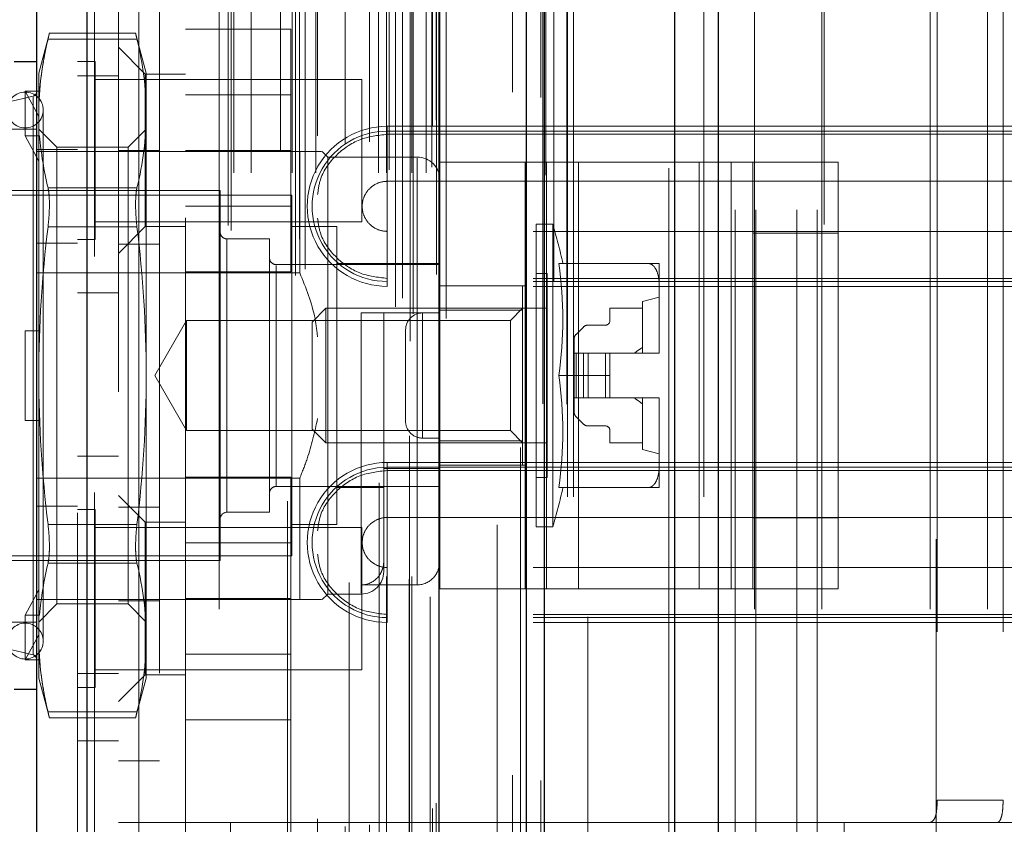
# Model space of a CAD drawing. Header units: inches. Extents: x 0.2 to 10.8, y 0.2 to 8.2.
# Tile 106 of 127: x 5.86 to 6.004, y 4.151 to 4.269. Entities that reach past the tile are written whole.
import ezdxf

# ---------------------------------------------------------------- set-up
doc = ezdxf.new("R2010")
doc.units = ezdxf.units.IN
doc.header["$MEASUREMENT"] = 0
doc.linetypes.add('HIDDEN', pattern=[0.07500000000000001, 0.05, -0.025])
doc.layers.add('DIMENSIONS', color=140, linetype='Continuous')
doc.styles.add('SLDTEXTSTYLE0', font='TXT', dxfattribs={"width": 0.7})
doc.dimstyles.new('SLDDIMSTYLE0', dxfattribs={"dimtxt": 0.0849609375, "dimasz": 0.13, "dimexe": 0, "dimexo": 0.0625, "dimgap": 0.021240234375, "dimtad": 0, "dimtih": 1, "dimtoh": 1, "dimlfac": 12, "dimrnd": 1e-09, "dimzin": 12, "dimdsep": 46, "dimtxsty": 'SLDTEXTSTYLE0', "dimsah": 1, "dimcen": 0.09, "dimadec": 0, "dimazin": 3, "dimtfac": 1, "dimtofl": 0, "dimtmove": 0, "dimatfit": 3, "dimfxl": 0, "dimfrac": 2, "dimtolj": 1, "dimtzin": 12, "dimarcsym": 0})

# ---------------------------------------------------------------- blocks, each defined once
blk = doc.blocks.new('_D_17')
at = {"layer": 'DIMENSIONS'}
for p, q in [((5.914758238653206, 5.237136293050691), (5.462429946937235, 5.237136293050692)), ((5.587429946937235, 5.237136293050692), (5.58742994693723, 4.13229373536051)), ((5.425855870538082, 3.97824279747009), (5.39732577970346, 3.97824279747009)), ((5.39732577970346, 3.97824279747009), (5.39732577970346, 3.843211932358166)), ((5.749004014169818, 3.97824279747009), (5.777534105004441, 3.97824279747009)), ((5.777534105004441, 3.97824279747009), (5.777534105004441, 3.843211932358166)), ((5.39732577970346, 3.843211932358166), (5.425855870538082, 3.843211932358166)), ((5.777534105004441, 3.843211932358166), (5.749004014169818, 3.843211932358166)), ((5.587429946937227, 3.196802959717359), (5.587429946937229, 3.824191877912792)), ((5.914758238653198, 3.196802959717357), (5.462429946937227, 3.196802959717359))]:
    blk.add_line(p, q, dxfattribs=at)
for points in [[(5.587429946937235, 5.237136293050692), (5.567429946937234, 5.107136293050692), (5.607429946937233, 5.107136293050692)], [(5.587429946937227, 3.196802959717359), (5.607429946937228, 3.326802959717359), (5.567429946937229, 3.326802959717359)]]:
    blk.add_solid(points, dxfattribs=at)
at = {"layer": 'DIMENSIONS', "char_height": 0.08333333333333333, "attachment_point": 1, "style": 'SLDTEXTSTYLE0'}
for s, insert in [('24.48', (5.425855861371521, 4.104685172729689)), ('621.9', (5.425855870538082, 3.950634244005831))]:
    blk.add_mtext(s, dxfattribs=dict(at, insert=insert))
blk = doc.blocks.new('_D_18')
at = {"layer": 'DIMENSIONS'}
for p, q in [((5.884174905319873, 5.35238629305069), (5.126569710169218, 5.352386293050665)), ((5.251569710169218, 5.352386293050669), (5.25156971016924, 4.666890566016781)), ((5.089995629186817, 4.536759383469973), (5.061465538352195, 4.536759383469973)), ((5.061465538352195, 4.536759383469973), (5.061465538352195, 4.401728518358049)), ((5.413143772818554, 4.536759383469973), (5.441673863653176, 4.536759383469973)), ((5.441673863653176, 4.536759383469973), (5.441673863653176, 4.401728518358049)), ((5.061465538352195, 4.401728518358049), (5.089995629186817, 4.401728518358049)), ((5.441673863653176, 4.401728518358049), (5.413143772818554, 4.401728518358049)), ((5.25156971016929, 3.081469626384), (5.251569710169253, 4.247677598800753)), ((5.884174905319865, 3.081469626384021), (5.12656971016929, 3.081469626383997))]:
    blk.add_line(p, q, dxfattribs=at)
for points in [[(5.251569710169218, 5.352386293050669), (5.231569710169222, 5.222386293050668), (5.271569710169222, 5.22238629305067)], [(5.25156971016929, 3.081469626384), (5.271569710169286, 3.211469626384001), (5.231569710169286, 3.211469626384)]]:
    blk.add_solid(points, dxfattribs=at)
at = {"layer": 'DIMENSIONS', "char_height": 0.08333333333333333, "attachment_point": 1, "style": 'SLDTEXTSTYLE0'}
for s, insert in [('27.25', (5.089995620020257, 4.663201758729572)), ('692.2', (5.089995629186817, 4.509150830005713)), ('OPENING', (4.989532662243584, 4.355099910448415))]:
    blk.add_mtext(s, dxfattribs=dict(at, insert=insert))

msp = doc.modelspace()

# ---------------------------------------------------------------- linework, layer by layer
at = {"color": 7, "linetype": 'Continuous', "lineweight": 25}
for p, q in [((5.955886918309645, 2.999052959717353), (5.955886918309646, 5.443702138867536)), ((5.962250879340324, 5.444882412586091), (5.962250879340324, 2.999052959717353)), ((5.934174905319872, 2.999052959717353), (5.934174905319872, 5.43446962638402)), ((5.936810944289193, 2.999052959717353), (5.936810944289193, 5.434728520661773)), ((5.921371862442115, 3.02515738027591), (5.921371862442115, 5.408765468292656)), ((5.869850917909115, 3.034241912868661), (5.869850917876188, 5.399680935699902)), ((5.862413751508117, 5.396735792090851), (5.862413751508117, 3.037187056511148)), ((5.862413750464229, 4.262743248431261), (5.859132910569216, 4.262743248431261)), ((5.859132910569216, 4.170879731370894), (5.862413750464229, 4.170879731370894))]:
    msp.add_line(p, q, dxfattribs=at)
at = {"color": 7, "linetype": 'HIDDEN', "lineweight": 18}
for p, q in [((5.955886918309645, 2.999052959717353), (5.955886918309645, 5.443702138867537)), ((5.960129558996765, 2.999052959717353), (5.960129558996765, 5.443702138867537)), ((5.960129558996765, 2.999052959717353), (5.960129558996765, 5.443702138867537)), ((5.962250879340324, 5.444882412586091), (5.962250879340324, 2.999052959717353)), ((5.962250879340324, 2.999052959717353), (5.962250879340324, 5.444882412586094)), ((5.962250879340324, 2.999052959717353), (5.962250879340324, 5.444882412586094)), ((5.936810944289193, 2.999052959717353), (5.936810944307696, 5.434728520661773)), ((5.940174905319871, 2.999052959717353), (5.940174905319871, 5.43446962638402)), ((5.941053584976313, 2.999052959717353), (5.941053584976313, 5.434728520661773)), ((5.941053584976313, 2.999052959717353), (5.941053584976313, 5.434728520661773)), ((5.936556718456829, 3.012687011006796), (5.936556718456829, 5.42123583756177)), ((5.917146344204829, 3.021823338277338), (5.917146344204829, 5.412099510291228)), ((5.917146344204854, 3.021823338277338), (5.917146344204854, 5.412099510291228)), ((5.917062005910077, 5.408005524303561), (5.917062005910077, 3.025917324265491)), ((5.917571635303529, 3.025827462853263), (5.917571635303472, 5.40809538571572)), ((5.922413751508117, 3.02515738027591), (5.922413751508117, 5.408765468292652)), ((5.915008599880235, 3.026891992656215), (5.915008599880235, 5.40703085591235)), ((5.933301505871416, 5.406280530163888), (5.933301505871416, 3.027654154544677)), ((5.916000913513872, 3.028146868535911), (5.916000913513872, 5.405776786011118)), ((5.900334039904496, 3.031455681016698), (5.900334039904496, 5.402467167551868)), ((5.920995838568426, 3.03160536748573), (5.920995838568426, 5.402317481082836)), ((5.920995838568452, 3.03160536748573), (5.920995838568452, 5.402317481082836)), ((5.921447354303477, 3.030641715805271), (5.921447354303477, 5.403281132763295)), ((5.921474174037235, 3.030851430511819), (5.921474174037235, 5.403071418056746)), ((5.901765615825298, 3.032379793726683), (5.901765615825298, 5.4015389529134)), ((5.912610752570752, 5.401122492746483), (5.912610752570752, 3.032804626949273)), ((5.869850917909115, 5.399680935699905), (5.869850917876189, 3.034241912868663)), ((5.870892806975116, 3.034241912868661), (5.87089280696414, 5.399680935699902)), ((5.870892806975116, 5.399680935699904), (5.87089280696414, 3.034241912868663)), ((5.914977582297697, 3.034439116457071), (5.914977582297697, 5.399483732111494)), ((5.899153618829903, 5.398433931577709), (5.899153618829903, 3.035484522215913)), ((5.868413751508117, 5.396735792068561), (5.868413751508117, 3.037187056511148)), ((5.900918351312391, 3.036758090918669), (5.900918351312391, 5.397164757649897)), ((5.890468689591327, 3.038791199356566), (5.890468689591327, 5.395131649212)), ((5.890901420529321, 3.038060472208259), (5.890901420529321, 5.395862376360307)), ((5.929864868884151, 5.394979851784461), (5.929864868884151, 3.038918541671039)), ((5.89130202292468, 3.046508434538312), (5.89130202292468, 5.387414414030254)), ((5.891302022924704, 3.046508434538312), (5.891302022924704, 5.387414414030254)), ((5.893834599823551, 3.046508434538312), (5.893834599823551, 5.387414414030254)), ((5.899657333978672, 5.386750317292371), (5.899657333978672, 3.047172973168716)), ((5.899869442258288, 3.046508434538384), (5.899869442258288, 5.387414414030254)), ((5.903314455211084, 3.046508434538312), (5.903314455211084, 5.387414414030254)), ((5.908186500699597, 5.386513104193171), (5.908186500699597, 3.04740822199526)), ((5.912485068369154, 3.046508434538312), (5.912485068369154, 5.387414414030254)), ((5.91365822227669, 5.387414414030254), (5.91365822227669, 3.046508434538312)), ((5.913658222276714, 3.046508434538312), (5.913658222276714, 5.387414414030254)), ((5.914074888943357, 3.046925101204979), (5.914074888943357, 5.386997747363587)), ((5.916991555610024, 5.386997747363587), (5.916991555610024, 3.046925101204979)), ((5.91740822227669, 3.046508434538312), (5.91740822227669, 5.387414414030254)), ((5.917408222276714, 5.387414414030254), (5.917408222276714, 3.046508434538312)), ((5.919481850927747, 3.046508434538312), (5.919481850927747, 5.387414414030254)), ((5.919481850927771, 3.046508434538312), (5.919481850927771, 5.387414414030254)), ((5.920324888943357, 3.047341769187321), (5.920324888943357, 5.386581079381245)), ((5.920324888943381, 3.047341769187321), (5.920324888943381, 5.386581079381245)), ((5.89814284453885, 3.049874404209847), (5.89814284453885, 5.384048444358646)), ((5.907639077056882, 3.050803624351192), (5.907639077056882, 5.383119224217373)), ((5.907639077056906, 3.050803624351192), (5.907639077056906, 5.383119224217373)), ((5.920080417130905, 5.38441975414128), (5.920080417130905, 3.049503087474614)), ((5.903583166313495, 3.051912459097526), (5.903583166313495, 5.382017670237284)), ((5.911194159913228, 3.05104968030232), (5.911194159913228, 5.382861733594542)), ((5.920395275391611, 3.053421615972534), (5.920395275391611, 5.380501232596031)), ((5.920395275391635, 3.053421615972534), (5.920395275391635, 5.380501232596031)), ((5.920942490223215, 3.054194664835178), (5.920942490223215, 5.379728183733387)), ((5.920942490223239, 3.054194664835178), (5.920942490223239, 5.379728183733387)), ((5.936268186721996, 3.057506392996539), (5.936268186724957, 5.376381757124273)), ((5.932134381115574, 3.058285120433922), (5.932134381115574, 5.375637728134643)), ((5.943174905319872, 3.081469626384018), (5.943174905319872, 5.352386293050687)), ((5.943174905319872, 3.081469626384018), (5.943174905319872, 5.352386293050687)), ((5.943174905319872, 3.08146962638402), (5.943174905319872, 5.352386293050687)), ((5.943174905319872, 3.08146962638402), (5.943174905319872, 5.352386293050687)), ((5.874413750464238, 5.314419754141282), (5.874413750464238, 3.119503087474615)), ((5.877413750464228, 3.119503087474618), (5.877413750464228, 5.314419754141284)), ((5.877413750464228, 3.119503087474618), (5.877413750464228, 5.314419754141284)), ((5.877413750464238, 5.31441975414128), (5.877413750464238, 3.119503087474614)), ((5.877413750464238, 5.31441975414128), (5.877413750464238, 3.119503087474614)), ((5.964758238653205, 3.941052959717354), (5.964758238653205, 4.492886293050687)), ((5.964758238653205, 3.941052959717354), (5.964758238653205, 4.492886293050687)), ((5.967758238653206, 3.941052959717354), (5.967758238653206, 4.492886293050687)), ((5.973758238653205, 3.941052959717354), (5.973758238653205, 4.492886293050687)), ((5.976758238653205, 3.941052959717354), (5.976758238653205, 4.492886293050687)), ((5.976758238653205, 3.941052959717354), (5.976758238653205, 4.492886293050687)), ((5.977760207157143, 4.338907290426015), (5.977760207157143, 4.092844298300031)), ((5.994164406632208, 4.092844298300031), (5.994164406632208, 4.338907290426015)), ((5.884256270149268, 4.139878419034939), (5.884256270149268, 4.294077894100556)), ((5.955008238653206, 4.147177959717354), (5.955008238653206, 4.286761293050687)), ((5.889177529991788, 4.28259495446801), (5.889177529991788, 4.151361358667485)), ((5.889177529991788, 4.28259495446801), (5.889177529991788, 4.151361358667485)), ((5.967589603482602, 4.28259495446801), (5.967589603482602, 4.151361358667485)), ((5.977432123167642, 4.28259495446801), (5.977432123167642, 4.151361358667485)), ((5.993273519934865, 4.28259495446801), (5.993273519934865, 4.151361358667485)), ((6.001709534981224, 4.28259495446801), (6.001709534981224, 4.151361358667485)), ((5.994326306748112, 4.279314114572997), (5.994326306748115, 4.154642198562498)), ((6.003977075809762, 4.279314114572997), (6.003977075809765, 4.154642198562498)), ((5.880413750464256, 4.27322815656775), (5.880413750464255, 4.160394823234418)), ((5.884256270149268, 4.267503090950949), (5.899672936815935, 4.267503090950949)), ((5.899672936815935, 4.24975309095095), (5.899672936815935, 4.267503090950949)), ((5.864305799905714, 4.266939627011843), (5.86274183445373, 4.261102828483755)), ((5.864099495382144, 4.266060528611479), (5.87713220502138, 4.266060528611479)), ((5.864099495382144, 4.266060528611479), (5.87713220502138, 4.266060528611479)), ((5.876946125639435, 4.266939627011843), (5.864285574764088, 4.266939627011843)), ((5.878489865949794, 4.261102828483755), (5.876925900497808, 4.266939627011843)), ((5.878350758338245, 4.26094141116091), (5.874413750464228, 4.264878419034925)), ((5.871017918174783, 4.262773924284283), (5.868413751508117, 4.262773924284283)), ((5.871017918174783, 4.236732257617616), (5.871017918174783, 4.262773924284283)), ((5.86274183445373, 4.258026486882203), (5.86274183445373, 4.261102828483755)), ((5.87441375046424, 4.260711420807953), (5.86841375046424, 4.260711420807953)), ((5.910080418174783, 4.260169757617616), (5.871017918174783, 4.260169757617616)), ((5.878350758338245, 4.260941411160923), (5.878350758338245, 4.238631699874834)), ((5.884256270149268, 4.260941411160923), (5.878350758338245, 4.260941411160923)), ((5.878489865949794, 4.255168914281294), (5.878489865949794, 4.261102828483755)), ((5.910080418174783, 4.239336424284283), (5.910080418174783, 4.260169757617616)), ((5.860773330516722, 4.25188807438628), (5.860773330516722, 4.258449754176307)), ((5.860773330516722, 4.258449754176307), (5.862871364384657, 4.258449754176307)), ((5.86274183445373, 4.254756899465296), (5.860773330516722, 4.258449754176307)), ((5.862871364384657, 4.258449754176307), (5.86274183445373, 4.258026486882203)), ((5.861905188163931, 4.257704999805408), (5.858148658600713, 4.256837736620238)), ((5.861905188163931, 4.175917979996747), (5.861905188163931, 4.257557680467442)), ((5.86274183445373, 4.258026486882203), (5.86274183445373, 4.254756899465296)), ((5.899672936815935, 4.257915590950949), (5.884256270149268, 4.257915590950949)), ((5.863398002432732, 4.177933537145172), (5.863398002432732, 4.255689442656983)), ((5.86274183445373, 4.254756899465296), (5.86274183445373, 4.251464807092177)), ((5.878489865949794, 4.216811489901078), (5.878489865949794, 4.255168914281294)), ((5.862413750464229, 4.252900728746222), (5.858148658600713, 4.252900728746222)), ((5.865405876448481, 4.250236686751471), (5.86274183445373, 4.252900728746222)), ((5.878489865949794, 4.252900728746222), (5.875825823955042, 4.250236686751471)), ((5.913783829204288, 4.253298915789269), (6.035174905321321, 4.253298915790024)), ((5.913783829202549, 4.253298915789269), (5.913783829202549, 4.252128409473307)), ((5.913783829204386, 4.252588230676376), (6.035174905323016, 4.252588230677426)), ((5.913783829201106, 4.252588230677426), (5.913783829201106, 4.245246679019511)), ((5.860773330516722, 4.25188807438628), (5.862871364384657, 4.25188807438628)), ((5.86274183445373, 4.24819521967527), (5.860773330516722, 4.25188807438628)), ((5.862871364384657, 4.25188807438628), (5.86274183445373, 4.251464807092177)), ((5.86274183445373, 4.216811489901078), (5.86274183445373, 4.251464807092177)), ((5.913783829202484, 4.252128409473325), (6.035174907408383, 4.252128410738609)), ((5.868413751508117, 4.24991975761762), (5.862413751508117, 4.24991975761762)), ((5.865405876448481, 4.245758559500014), (5.865405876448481, 4.250236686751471)), ((5.875825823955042, 4.250236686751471), (5.865405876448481, 4.250236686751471)), ((5.880413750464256, 4.249769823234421), (5.874413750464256, 4.249769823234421)), ((5.875825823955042, 4.245758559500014), (5.875825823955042, 4.250236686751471)), ((5.884256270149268, 4.24975309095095), (5.899672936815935, 4.24975309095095)), ((5.899672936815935, 4.23200309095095), (5.899672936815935, 4.24975309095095)), ((5.900963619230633, 4.249619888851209), (5.862413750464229, 4.249619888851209)), ((5.900963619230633, 4.231846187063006), (5.900963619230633, 4.249619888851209)), ((5.905064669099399, 4.248799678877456), (5.904244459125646, 4.249619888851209)), ((5.905064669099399, 4.184823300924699), (5.905064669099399, 4.248799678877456)), ((5.918188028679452, 4.248799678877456), (5.905064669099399, 4.248799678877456)), ((5.918188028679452, 4.186170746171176), (5.918188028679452, 4.248649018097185)), ((5.921468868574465, 4.185563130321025), (5.921468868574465, 4.248063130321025)), ((5.921468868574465, 4.248063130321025), (5.937095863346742, 4.248063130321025)), ((5.933968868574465, 4.185563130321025), (5.933968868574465, 4.248063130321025)), ((5.937095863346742, 4.185563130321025), (5.937095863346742, 4.248063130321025)), ((5.937095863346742, 4.248063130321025), (5.959488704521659, 4.248063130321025)), ((5.941782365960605, 4.185563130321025), (5.941782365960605, 4.248063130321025)), ((5.959488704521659, 4.185563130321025), (5.959488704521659, 4.248063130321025)), ((5.959488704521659, 4.248063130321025), (5.967302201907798, 4.248063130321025)), ((5.964175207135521, 4.185563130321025), (5.964175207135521, 4.248063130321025)), ((5.967302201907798, 4.248063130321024), (5.9798022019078, 4.248063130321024)), ((5.967302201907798, 4.237646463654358), (5.967302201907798, 4.248063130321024)), ((5.9798022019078, 4.248063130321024), (5.9798022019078, 4.237646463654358)), ((5.865405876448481, 4.183386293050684), (5.865405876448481, 4.245758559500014)), ((5.875825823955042, 4.183386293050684), (5.875825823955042, 4.245758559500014)), ((5.864099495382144, 4.244277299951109), (5.87713220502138, 4.244277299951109)), ((5.864099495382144, 4.24427729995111), (5.87713220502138, 4.244277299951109)), ((5.913783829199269, 4.245246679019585), (6.035174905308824, 4.245246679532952)), ((5.899815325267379, 4.243222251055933), (5.854211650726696, 4.243222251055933)), ((5.889316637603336, 4.243878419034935), (5.854867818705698, 4.243878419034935)), ((5.889316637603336, 4.189744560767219), (5.889316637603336, 4.243878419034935)), ((5.899815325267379, 4.190400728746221), (5.899815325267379, 4.243222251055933)), ((5.884256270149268, 4.241590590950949), (5.899672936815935, 4.241590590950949)), ((5.864099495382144, 4.238594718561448), (5.87713220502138, 4.238594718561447)), ((5.864099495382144, 4.238594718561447), (5.87713220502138, 4.238594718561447)), ((5.871017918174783, 4.239336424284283), (5.910080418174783, 4.239336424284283)), ((5.874413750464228, 4.234694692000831), (5.878350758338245, 4.238631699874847)), ((5.878350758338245, 4.238631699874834), (5.884256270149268, 4.238631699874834)), ((5.906377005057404, 4.238629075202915), (5.899815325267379, 4.238629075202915)), ((5.906377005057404, 4.19499390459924), (5.906377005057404, 4.238629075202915)), ((5.935576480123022, 4.194665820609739), (5.935576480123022, 4.238957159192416)), ((5.938018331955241, 4.238957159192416), (5.935576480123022, 4.238957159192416)), ((5.938018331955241, 4.194665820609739), (5.938018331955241, 4.238957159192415)), ((5.868413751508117, 4.236732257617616), (5.871017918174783, 4.236732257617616)), ((5.890300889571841, 4.196798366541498), (5.890300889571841, 4.236824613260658)), ((5.896534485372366, 4.236824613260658), (5.890300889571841, 4.236824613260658)), ((5.896534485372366, 4.196798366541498), (5.896534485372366, 4.236824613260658)), ((5.91378382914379, 4.230580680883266), (5.913783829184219, 4.237922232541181)), ((6.035174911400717, 4.237922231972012), (5.913783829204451, 4.237922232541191)), ((5.967302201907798, 4.195979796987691), (5.967302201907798, 4.237646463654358)), ((5.967302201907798, 4.237646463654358), (5.9798022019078, 4.237646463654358)), ((5.9798022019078, 4.195979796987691), (5.9798022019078, 4.237646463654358)), ((5.868413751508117, 4.236211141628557), (5.862413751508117, 4.236211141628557)), ((5.880413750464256, 4.236061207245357), (5.874413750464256, 4.236061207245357)), ((5.921468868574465, 4.233051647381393), (5.89751873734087, 4.233051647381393)), ((5.89751873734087, 4.200571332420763), (5.89751873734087, 4.232900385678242)), ((5.921468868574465, 4.233215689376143), (5.906377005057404, 4.233215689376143)), ((5.938907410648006, 4.233215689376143), (5.952044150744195, 4.233215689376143)), ((5.953621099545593, 4.229779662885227), (5.953621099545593, 4.233215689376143)), ((5.900963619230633, 4.231846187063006), (5.862413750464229, 4.231846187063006)), ((5.884256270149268, 4.23200309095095), (5.899672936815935, 4.23200309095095)), ((5.913783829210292, 4.229869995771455), (5.913783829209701, 4.231040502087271)), ((6.035174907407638, 4.231040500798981), (5.913783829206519, 4.231040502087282)), ((5.937216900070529, 4.231739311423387), (5.935576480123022, 4.231739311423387)), ((5.937216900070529, 4.201883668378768), (5.937216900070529, 4.231739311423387)), ((6.035174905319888, 4.230580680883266), (5.913783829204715, 4.230580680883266)), ((6.035174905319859, 4.229869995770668), (5.913783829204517, 4.229869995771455)), ((5.921468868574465, 4.229938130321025), (5.933968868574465, 4.229938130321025)), ((5.933607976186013, 4.22993484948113), (5.921468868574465, 4.22993484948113)), ((5.933607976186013, 4.226378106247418), (5.933607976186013, 4.22993484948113)), ((5.953621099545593, 4.220247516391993), (5.953621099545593, 4.229779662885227)), ((5.868413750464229, 4.228919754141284), (5.874413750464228, 4.228919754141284)), ((5.953621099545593, 4.228294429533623), (5.951160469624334, 4.22763826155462)), ((5.904780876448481, 4.226654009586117), (5.90276808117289, 4.224641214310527)), ((5.904780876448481, 4.206968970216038), (5.904780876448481, 4.226654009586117)), ((5.937216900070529, 4.226654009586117), (5.904780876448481, 4.226654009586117)), ((5.933607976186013, 4.226654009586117), (5.931831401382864, 4.224877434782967)), ((5.946403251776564, 4.226654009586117), (5.946403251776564, 4.22484954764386)), ((5.951160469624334, 4.226654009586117), (5.946403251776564, 4.226654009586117)), ((5.951160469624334, 4.22009232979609), (5.951160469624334, 4.22763826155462)), ((5.918188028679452, 4.225997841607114), (5.909985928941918, 4.225997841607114)), ((5.909985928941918, 4.225997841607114), (5.909985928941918, 4.184969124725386)), ((5.913266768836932, 4.188104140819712), (5.913266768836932, 4.225997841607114)), ((5.918968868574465, 4.225979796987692), (5.918968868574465, 4.207646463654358)), ((5.918968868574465, 4.225979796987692), (5.921468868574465, 4.225979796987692)), ((5.918968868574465, 4.207646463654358), (5.918968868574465, 4.225979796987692)), ((5.933607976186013, 4.226378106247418), (5.921468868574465, 4.226378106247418)), ((5.933607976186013, 4.207244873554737), (5.933607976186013, 4.226378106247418)), ((5.884398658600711, 4.224877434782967), (5.879741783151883, 4.216811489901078)), ((5.884398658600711, 4.208745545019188), (5.884398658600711, 4.224877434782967)), ((5.931831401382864, 4.224877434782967), (5.884398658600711, 4.224877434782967)), ((5.90276808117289, 4.208981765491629), (5.90276808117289, 4.224641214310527)), ((5.931831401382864, 4.208745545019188), (5.931831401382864, 4.224877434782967)), ((5.942506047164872, 4.223905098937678), (5.941442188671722, 4.222841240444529)), ((5.945747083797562, 4.224193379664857), (5.943202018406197, 4.224193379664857)), ((5.860773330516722, 4.210249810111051), (5.860773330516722, 4.223373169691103)), ((5.860773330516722, 4.223373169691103), (5.86274183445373, 4.223373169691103)), ((5.862871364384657, 4.223373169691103), (5.86274183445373, 4.223373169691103)), ((5.916468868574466, 4.223479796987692), (5.916468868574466, 4.210146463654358)), ((5.941153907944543, 4.222145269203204), (5.941153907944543, 4.22009232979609)), ((5.941153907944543, 4.22009232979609), (5.941153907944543, 4.213530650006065)), ((5.941442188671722, 4.22009232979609), (5.941153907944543, 4.22009232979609)), ((5.942506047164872, 4.22009232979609), (5.941442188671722, 4.22009232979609)), ((5.941442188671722, 4.22009232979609), (5.941442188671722, 4.213530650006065)), ((5.941442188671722, 4.22009232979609), (5.941442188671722, 4.213530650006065)), ((5.943202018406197, 4.22009232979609), (5.942506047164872, 4.22009232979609)), ((5.942506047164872, 4.22009232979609), (5.942506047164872, 4.213530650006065)), ((5.942506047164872, 4.22009232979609), (5.942506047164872, 4.213530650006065)), ((5.943202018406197, 4.22009232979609), (5.943202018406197, 4.213530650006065)), ((5.945747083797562, 4.22009232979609), (5.943202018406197, 4.22009232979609)), ((5.943202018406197, 4.22009232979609), (5.943202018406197, 4.213530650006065)), ((5.945747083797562, 4.22009232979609), (5.945747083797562, 4.213530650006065)), ((5.946403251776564, 4.22009232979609), (5.945747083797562, 4.22009232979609)), ((5.945747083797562, 4.22009232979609), (5.945747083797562, 4.213530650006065)), ((5.946403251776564, 4.22009232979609), (5.953620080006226, 4.22009232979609)), ((5.946403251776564, 4.216811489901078), (5.946403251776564, 4.22009232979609)), ((5.953620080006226, 4.22009232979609), (5.953621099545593, 4.22009232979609)), ((5.953621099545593, 4.22009232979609), (5.953621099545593, 4.220247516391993)), ((5.953621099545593, 4.220247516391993), (5.953621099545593, 4.22009232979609)), ((5.86274183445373, 4.182158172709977), (5.86274183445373, 4.216811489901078)), ((5.878489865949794, 4.178454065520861), (5.878489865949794, 4.216811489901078)), ((5.879741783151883, 4.216811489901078), (5.884398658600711, 4.208745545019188)), ((5.938907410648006, 4.216811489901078), (5.946403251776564, 4.216811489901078)), ((5.946403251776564, 4.216811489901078), (5.946403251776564, 4.213530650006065)), ((5.941442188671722, 4.213530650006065), (5.941153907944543, 4.213530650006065)), ((5.941153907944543, 4.213530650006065), (5.941153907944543, 4.211477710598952)), ((5.942506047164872, 4.213530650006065), (5.941442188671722, 4.213530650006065)), ((5.943202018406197, 4.213530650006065), (5.942506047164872, 4.213530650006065)), ((5.945747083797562, 4.213530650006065), (5.943202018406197, 4.213530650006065)), ((5.946403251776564, 4.213530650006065), (5.945747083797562, 4.213530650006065)), ((5.946403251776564, 4.213530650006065), (5.953620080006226, 4.213530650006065)), ((5.951160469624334, 4.205984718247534), (5.951160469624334, 4.213530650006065)), ((5.953620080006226, 4.213530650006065), (5.953621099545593, 4.213530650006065)), ((5.953621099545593, 4.213375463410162), (5.953621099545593, 4.213530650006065)), ((5.953621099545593, 4.213530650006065), (5.953621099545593, 4.213375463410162)), ((5.953621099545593, 4.203843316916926), (5.953621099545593, 4.213375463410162)), ((5.941442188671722, 4.210781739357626), (5.942506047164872, 4.209717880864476)), ((5.860773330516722, 4.210249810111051), (5.86274183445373, 4.210249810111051)), ((5.862871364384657, 4.210249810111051), (5.86274183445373, 4.210249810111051)), ((5.943202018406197, 4.209429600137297), (5.945747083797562, 4.209429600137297)), ((5.884398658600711, 4.208745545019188), (5.931831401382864, 4.208745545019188)), ((5.90276808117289, 4.208981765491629), (5.904780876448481, 4.206968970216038)), ((5.931831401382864, 4.208745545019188), (5.933607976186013, 4.206968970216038)), ((5.946403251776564, 4.208773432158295), (5.946403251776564, 4.206968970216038)), ((5.904780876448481, 4.206968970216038), (5.937216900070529, 4.206968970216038)), ((5.918968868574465, 4.207646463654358), (5.921468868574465, 4.207646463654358)), ((5.933607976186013, 4.207244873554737), (5.921468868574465, 4.207244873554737)), ((5.933607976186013, 4.203688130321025), (5.933607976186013, 4.207244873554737)), ((5.946403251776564, 4.206968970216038), (5.951160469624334, 4.206968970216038)), ((5.874413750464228, 4.205003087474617), (5.868413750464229, 4.205003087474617)), ((5.951160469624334, 4.205984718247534), (5.953621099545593, 4.205328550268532)), ((5.913783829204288, 4.204086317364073), (6.035174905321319, 4.204086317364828)), ((5.913783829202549, 4.204086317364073), (5.913783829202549, 4.20291581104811)), ((5.921468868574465, 4.203688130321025), (5.933968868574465, 4.203688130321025)), ((5.953621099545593, 4.200407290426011), (5.953621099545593, 4.203843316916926)), ((5.921468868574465, 4.203220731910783), (5.913266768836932, 4.203220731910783)), ((5.913783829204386, 4.203375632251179), (6.035174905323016, 4.203375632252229)), ((5.913783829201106, 4.203375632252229), (5.913783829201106, 4.196034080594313)), ((5.913783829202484, 4.202915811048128), (6.035174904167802, 4.202915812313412)), ((5.900963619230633, 4.201776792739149), (5.862413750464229, 4.201776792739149)), ((5.884256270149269, 4.201919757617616), (5.899672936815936, 4.201919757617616)), ((5.899672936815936, 4.184169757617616), (5.899672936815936, 4.201919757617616)), ((5.900963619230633, 4.184003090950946), (5.900963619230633, 4.201776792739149)), ((5.935576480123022, 4.201883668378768), (5.937216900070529, 4.201883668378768)), ((5.878350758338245, 4.195324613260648), (5.874413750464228, 4.199261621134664)), ((5.89751873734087, 4.200571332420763), (5.921468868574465, 4.200571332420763)), ((5.906377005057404, 4.200407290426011), (5.913266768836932, 4.200407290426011)), ((5.938907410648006, 4.200407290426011), (5.952044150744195, 4.200407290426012)), ((5.868413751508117, 4.19771170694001), (5.862413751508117, 4.19771170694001)), ((5.871017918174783, 4.197190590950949), (5.868413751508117, 4.197190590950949)), ((5.871017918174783, 4.171148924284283), (5.871017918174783, 4.197190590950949)), ((5.880413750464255, 4.197561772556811), (5.874413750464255, 4.197561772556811)), ((5.890300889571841, 4.196798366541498), (5.896534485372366, 4.196798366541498)), ((5.864099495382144, 4.195028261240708), (5.87713220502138, 4.195028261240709)), ((5.864099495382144, 4.195028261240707), (5.87713220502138, 4.195028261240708)), ((5.878350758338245, 4.19532461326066), (5.878350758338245, 4.184169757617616)), ((5.884256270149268, 4.19532461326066), (5.878350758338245, 4.19532461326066)), ((5.899815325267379, 4.19499390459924), (5.906377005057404, 4.19499390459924)), ((5.913783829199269, 4.196034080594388), (6.035174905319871, 4.196034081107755)), ((5.967302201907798, 4.195979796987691), (5.9798022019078, 4.195979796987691)), ((5.967302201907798, 4.185563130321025), (5.967302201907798, 4.195979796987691)), ((5.9798022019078, 4.195979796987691), (5.9798022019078, 4.185563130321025)), ((5.910080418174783, 4.194586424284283), (5.871017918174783, 4.194586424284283)), ((5.910080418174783, 4.173753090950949), (5.910080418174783, 4.194586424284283)), ((5.935576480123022, 4.194665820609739), (5.938018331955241, 4.194665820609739)), ((5.899672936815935, 4.192332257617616), (5.884256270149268, 4.192332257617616)), ((5.854211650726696, 4.190400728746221), (5.899815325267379, 4.190400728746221)), ((5.854867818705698, 4.189744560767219), (5.889316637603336, 4.189744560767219)), ((5.864099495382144, 4.189345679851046), (5.87713220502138, 4.189345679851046)), ((5.864099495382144, 4.189345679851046), (5.87713220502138, 4.189345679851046)), ((5.91378382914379, 4.181368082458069), (5.913783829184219, 4.188709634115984)), ((6.035174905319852, 4.188709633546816), (5.913783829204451, 4.188709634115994)), ((5.860773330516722, 4.181734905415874), (5.86274183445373, 4.185427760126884)), ((5.904244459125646, 4.184003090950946), (5.905064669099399, 4.184823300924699)), ((5.905064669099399, 4.184823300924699), (5.909985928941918, 4.184823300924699)), ((5.918188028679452, 4.186170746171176), (5.909985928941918, 4.186170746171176)), ((5.921468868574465, 4.185563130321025), (5.937095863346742, 4.185563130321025)), ((5.937095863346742, 4.185563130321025), (5.959488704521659, 4.185563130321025)), ((5.959488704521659, 4.185563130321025), (5.967302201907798, 4.185563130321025)), ((5.967302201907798, 4.185563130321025), (5.9798022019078, 4.185563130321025)), ((5.868413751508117, 4.184003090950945), (5.862413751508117, 4.184003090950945)), ((5.86274183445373, 4.180722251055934), (5.865405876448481, 4.183386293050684)), ((5.865405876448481, 4.183386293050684), (5.875825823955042, 4.183386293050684)), ((5.900963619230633, 4.184003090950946), (5.868413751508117, 4.184003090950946)), ((5.880413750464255, 4.183853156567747), (5.874413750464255, 4.183853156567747)), ((5.875825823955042, 4.183386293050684), (5.878489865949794, 4.180722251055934)), ((5.878350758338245, 4.184169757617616), (5.878350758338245, 4.173014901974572)), ((5.884256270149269, 4.184169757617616), (5.899672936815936, 4.184169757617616)), ((5.899672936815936, 4.166419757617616), (5.899672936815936, 4.184169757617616)), ((5.862871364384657, 4.181734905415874), (5.86274183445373, 4.182158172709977)), ((5.86274183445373, 4.182158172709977), (5.86274183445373, 4.178866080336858)), ((5.858148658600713, 4.180722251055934), (5.862413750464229, 4.180722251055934)), ((5.862871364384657, 4.181734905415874), (5.860773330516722, 4.181734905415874)), ((5.860773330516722, 4.181734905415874), (5.860773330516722, 4.175173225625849)), ((5.913783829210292, 4.180657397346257), (5.913783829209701, 4.181827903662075)), ((6.035174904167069, 4.181827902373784), (5.913783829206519, 4.181827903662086)), ((6.035174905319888, 4.181368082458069), (5.913783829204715, 4.181368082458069)), ((6.035174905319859, 4.18065739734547), (5.913783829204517, 4.180657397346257)), ((5.860773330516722, 4.175173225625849), (5.86274183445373, 4.178866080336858)), ((5.86274183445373, 4.175596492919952), (5.86274183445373, 4.178866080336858)), ((5.878489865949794, 4.1725201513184), (5.878489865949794, 4.178454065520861)), ((5.858148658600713, 4.176785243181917), (5.861905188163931, 4.175917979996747)), ((5.862871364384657, 4.175173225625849), (5.860773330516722, 4.175173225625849)), ((5.862871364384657, 4.175173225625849), (5.86274183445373, 4.175596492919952)), ((5.86274183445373, 4.1725201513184), (5.86274183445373, 4.175596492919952)), ((5.884256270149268, 4.176007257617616), (5.899672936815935, 4.176007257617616)), ((5.871017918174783, 4.173753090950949), (5.910080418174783, 4.173753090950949)), ((5.86274183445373, 4.1725201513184), (5.864305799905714, 4.166683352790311)), ((5.86841375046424, 4.173211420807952), (5.87441375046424, 4.173211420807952)), ((5.874413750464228, 4.169077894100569), (5.878350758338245, 4.173014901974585)), ((5.876925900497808, 4.166683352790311), (5.878489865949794, 4.1725201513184)), ((5.878350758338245, 4.173014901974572), (5.884256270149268, 4.173014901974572)), ((5.868413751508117, 4.171148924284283), (5.871017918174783, 4.171148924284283)), ((5.864099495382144, 4.167562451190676), (5.87713220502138, 4.167562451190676)), ((5.864099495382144, 4.167562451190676), (5.87713220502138, 4.167562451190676)), ((5.864285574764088, 4.166683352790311), (5.876946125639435, 4.166683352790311)), ((5.884256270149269, 4.166419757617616), (5.899672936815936, 4.166419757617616)), ((5.868413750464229, 4.16333642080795), (5.874413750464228, 4.16333642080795)), ((5.874413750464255, 4.160394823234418), (5.880413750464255, 4.160394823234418)), ((5.994326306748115, 4.154642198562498), (6.003977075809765, 4.154642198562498)), ((5.874413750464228, 4.151361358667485), (5.884256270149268, 4.151361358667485)), ((5.889177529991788, 4.151361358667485), (5.884256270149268, 4.151361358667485)), ((5.890817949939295, 4.151361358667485), (5.889177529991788, 4.151361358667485)), ((5.890817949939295, 4.151361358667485), (5.890817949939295, 4.146440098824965)), ((5.890817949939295, 4.151361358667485), (5.980712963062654, 4.151361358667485)), ((5.890817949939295, 4.151361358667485), (5.980712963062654, 4.151361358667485)), ((5.980712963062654, 4.151361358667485), (5.967589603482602, 4.151361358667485)), ((5.980712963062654, 4.151361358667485), (5.980712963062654, 4.146440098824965)), ((6.035174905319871, 4.151361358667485), (5.980712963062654, 4.151361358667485))]:
    msp.add_line(p, q, dxfattribs=at)
at = {"color": 7, "linetype": 'HIDDEN', "lineweight": 18, "flags": 128}
for points in [[(5.940063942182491, 3.012626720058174), (5.94006435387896, 4.207430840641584), (5.940063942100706, 5.421291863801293)], [(5.938164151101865, 3.030683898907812), (5.938164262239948, 4.168240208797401), (5.938164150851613, 5.403227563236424)], [(5.936993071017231, 3.046144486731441), (5.936993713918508, 4.168232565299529), (5.936993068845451, 5.387795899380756)], [(5.936993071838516, 3.046127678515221), (5.936993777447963, 4.241982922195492), (5.936993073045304, 5.38779473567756)], [(5.929877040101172, 5.38609302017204), (5.929876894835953, 4.226488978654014), (5.929877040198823, 3.047831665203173)]]:
    msp.add_lwpolyline(points, dxfattribs=at)
at = {"color": 7, "linetype": 'HIDDEN', "lineweight": 18}
for centre, radius, start, end in [((5.860773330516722, 4.255689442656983), 0.002624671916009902, 0, 180), ((5.861757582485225, 4.258344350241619), 0.0006561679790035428, 283.0000000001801, 0), ((5.860773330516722, 4.255689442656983), 0.002624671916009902, 180, 0), ((5.913783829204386, 4.241584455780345), 0.01171446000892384, 90.0000000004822, 270.0000000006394), ((5.913783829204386, 4.241584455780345), 0.01100377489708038, 90, 270.000000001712), ((5.918188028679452, 4.245518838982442), 0.003280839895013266, 0, 90), ((5.864434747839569, 4.216811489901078), 0.0768438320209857, 12.32604560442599, 16.74966025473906), ((5.890300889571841, 4.237808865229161), 0.0009842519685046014, 179.9999999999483, 270.0000000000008), ((5.89751873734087, 4.234035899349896), 0.0009842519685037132, 180, 270.0000000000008), ((5.883115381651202, 4.225013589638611), 0.05639170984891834, 351.6367379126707, 8.363262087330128), ((5.918968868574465, 4.223479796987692), 0.002499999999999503, 90, 180), ((5.943202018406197, 4.223209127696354), 0.0009842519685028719, 90, 135.0000000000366), ((5.945747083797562, 4.22484954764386), 0.0006561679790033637, 270.0000000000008, 0), ((5.942138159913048, 4.222145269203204), 0.0009842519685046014, 135.0000000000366, 180), ((5.941998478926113, 4.220246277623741), 0.0116226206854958, 359.2410645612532, 0.006106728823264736), ((5.941998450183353, 4.220246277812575), 0.01162264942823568, 359.2410655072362, 0.006105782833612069), ((5.883115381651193, 4.208609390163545), 0.05639170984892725, 351.6367379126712, 8.363262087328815), ((5.941998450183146, 4.213376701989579), 0.01162264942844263, 359.9938942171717, 0.7589344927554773), ((5.941998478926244, 4.213376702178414), 0.01162262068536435, 359.9938932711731, 0.7589354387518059), ((5.942138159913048, 4.211477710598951), 0.0009842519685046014, 179.9999999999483, 224.9999999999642), ((5.918968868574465, 4.210146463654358), 0.002500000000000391, 180, 270.0000000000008), ((5.943202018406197, 4.210413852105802), 0.0009842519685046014, 225.0000000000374, 270.0000000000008), ((5.945747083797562, 4.208773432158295), 0.0006561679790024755, 0, 90), ((5.913783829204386, 4.192371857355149), 0.01171446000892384, 90.0000000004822, 270.0000000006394), ((5.913783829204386, 4.192371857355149), 0.01100377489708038, 90, 270.000000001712), ((5.89751873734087, 4.199587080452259), 0.0009842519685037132, 90, 180.0000000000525), ((5.864434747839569, 4.216811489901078), 0.0768438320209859, 343.2503397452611, 347.6739543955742), ((5.890300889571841, 4.195814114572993), 0.0009842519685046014, 90, 180), ((5.909985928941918, 4.188104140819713), 0.003280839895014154, 270.0000000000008, 359.9999999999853), ((5.860773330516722, 4.177933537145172), 0.002624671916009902, 0, 180), ((5.860773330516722, 4.177933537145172), 0.002624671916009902, 180, 0), ((5.861757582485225, 4.175278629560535), 0.0006561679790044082, 1.551092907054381e-10, 76.99999999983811)]:
    msp.add_arc(centre, radius, start, end, dxfattribs=at)
for points in [[(5.86274183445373, 4.255168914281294), (5.86274183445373, 4.25881355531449), (5.863243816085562, 4.262442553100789), (5.864099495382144, 4.266060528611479)], [(5.862871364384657, 4.258449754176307), (5.863071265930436, 4.260995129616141), (5.863501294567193, 4.263531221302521), (5.864099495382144, 4.266060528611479)], [(5.878489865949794, 4.255168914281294), (5.878489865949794, 4.25881355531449), (5.877987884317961, 4.262442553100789), (5.87713220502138, 4.266060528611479)], [(5.87713220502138, 4.244277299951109), (5.877987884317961, 4.247895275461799), (5.878489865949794, 4.251524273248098), (5.878489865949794, 4.255168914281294)], [(5.864099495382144, 4.244277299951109), (5.863501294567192, 4.246806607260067), (5.863071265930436, 4.249342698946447), (5.862871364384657, 4.25188807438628)], [(5.913783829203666, 4.252128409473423), (5.91378382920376, 4.250756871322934), (5.913783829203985, 4.247452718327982), (5.913783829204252, 4.243543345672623), (5.913783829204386, 4.241584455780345)], [(5.91378382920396, 4.245246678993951), (5.91378382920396, 4.244331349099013), (5.91378382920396, 4.242957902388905), (5.91378382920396, 4.241584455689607)], [(5.913783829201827, 4.241584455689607), (5.913783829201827, 4.240211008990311), (5.913783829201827, 4.238837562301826), (5.913783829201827, 4.237922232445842)], [(5.913783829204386, 4.241584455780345), (5.913783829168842, 4.239625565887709), (5.913783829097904, 4.235716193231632), (5.913783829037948, 4.232412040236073), (5.91378382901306, 4.231040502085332)], [(5.864099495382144, 4.238594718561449), (5.863243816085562, 4.231358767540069), (5.86274183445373, 4.22410077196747), (5.86274183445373, 4.216811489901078)], [(5.878489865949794, 4.216811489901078), (5.878489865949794, 4.22410077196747), (5.877987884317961, 4.231358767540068), (5.87713220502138, 4.238594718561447)], [(5.951160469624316, 4.220946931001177), (5.950768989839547, 4.220666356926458), (5.950379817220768, 4.220382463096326), (5.949995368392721, 4.2200923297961)], [(5.86274183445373, 4.216811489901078), (5.86274183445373, 4.209522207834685), (5.863243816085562, 4.202264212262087), (5.864099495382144, 4.195028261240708)], [(5.87713220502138, 4.19502826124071), (5.877987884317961, 4.202264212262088), (5.878489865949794, 4.209522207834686), (5.878489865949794, 4.216811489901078)], [(5.949995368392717, 4.213530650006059), (5.950379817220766, 4.213240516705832), (5.950768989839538, 4.212956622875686), (5.951160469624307, 4.212676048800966)], [(5.913783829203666, 4.202915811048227), (5.91378382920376, 4.201544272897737), (5.913783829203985, 4.198240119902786), (5.913783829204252, 4.194330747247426), (5.913783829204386, 4.192371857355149)], [(5.91378382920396, 4.196034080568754), (5.91378382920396, 4.195118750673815), (5.91378382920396, 4.193745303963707), (5.91378382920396, 4.192371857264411)], [(5.913783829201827, 4.192371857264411), (5.913783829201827, 4.190998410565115), (5.913783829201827, 4.189624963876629), (5.913783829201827, 4.188709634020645)], [(5.913783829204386, 4.192371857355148), (5.913783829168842, 4.190412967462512), (5.913783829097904, 4.186503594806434), (5.913783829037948, 4.183199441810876), (5.91378382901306, 4.181827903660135)], [(5.864099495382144, 4.189345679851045), (5.863501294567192, 4.186816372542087), (5.863071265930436, 4.184280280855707), (5.862871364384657, 4.181734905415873)], [(5.878489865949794, 4.178454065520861), (5.878489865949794, 4.182098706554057), (5.877987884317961, 4.185727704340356), (5.87713220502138, 4.189345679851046)], [(5.864099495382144, 4.167562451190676), (5.863243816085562, 4.171180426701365), (5.86274183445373, 4.174809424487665), (5.86274183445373, 4.178454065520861)], [(5.87713220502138, 4.167562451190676), (5.877987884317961, 4.171180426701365), (5.878489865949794, 4.174809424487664), (5.878489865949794, 4.178454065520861)], [(5.862871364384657, 4.175173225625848), (5.863071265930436, 4.172627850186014), (5.863501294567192, 4.170091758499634), (5.864099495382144, 4.167562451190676)]]:
    msp.add_open_spline(points, degree=3, dxfattribs=at)
for points, knots in [([(5.864285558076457, 4.266852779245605), (5.864290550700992, 4.266874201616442), (5.864307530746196, 4.266947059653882), (5.864209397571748, 4.266525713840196), (5.864114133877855, 4.266122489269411), (5.864099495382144, 4.266060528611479)], [0, 0, 0, 0, 0.2606228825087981, 0.8863851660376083, 1, 1, 1, 1]), ([(5.87713220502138, 4.266060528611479), (5.87705587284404, 4.266385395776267), (5.87693478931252, 4.266900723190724), (5.876943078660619, 4.266865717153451), (5.876946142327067, 4.266852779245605)], [0, 0, 0, 0, 0.6304092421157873, 1, 1, 1, 1]), ([(5.903583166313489, 4.243310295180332), (5.903689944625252, 4.24409558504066), (5.903983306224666, 4.246253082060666), (5.906179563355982, 4.249205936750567), (5.909632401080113, 4.25165511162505), (5.91240001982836, 4.251970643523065), (5.913783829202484, 4.252128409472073)], [0, 0, 0, 0, 0.1602007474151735, 0.4401338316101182, 0.7200669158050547, 1, 1, 1, 1]), ([(5.904151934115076, 4.249619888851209), (5.904096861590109, 4.249619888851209), (5.903973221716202, 4.249619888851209), (5.902553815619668, 4.249619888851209), (5.90133686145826, 4.249619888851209), (5.900963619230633, 4.249619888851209)], [0, 0, 0, 0, 0.3576770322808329, 0.8029982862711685, 1, 1, 1, 1]), ([(5.864099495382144, 4.244277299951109), (5.864167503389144, 4.243989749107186), (5.864218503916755, 4.243643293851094), (5.864288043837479, 4.242834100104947), (5.864305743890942, 4.242372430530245), (5.864305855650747, 4.241383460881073), (5.864288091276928, 4.240842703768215), (5.864219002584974, 4.239740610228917), (5.864167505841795, 4.239169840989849), (5.864099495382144, 4.238594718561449)], [0, 0, 0, 0, 0.2500000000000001, 0.2500000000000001, 0.5000000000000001, 0.5000000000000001, 0.7500000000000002, 0.7500000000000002, 1, 1, 1, 1]), ([(5.87713220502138, 4.238594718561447), (5.877064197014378, 4.239169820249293), (5.877013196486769, 4.239733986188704), (5.876943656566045, 4.240840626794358), (5.876925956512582, 4.241378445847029), (5.876925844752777, 4.242367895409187), (5.876943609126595, 4.24283222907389), (5.87701269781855, 4.243638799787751), (5.877064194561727, 4.243989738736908), (5.87713220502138, 4.244277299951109)], [0, 0, 0, 0, 0.2499999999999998, 0.2499999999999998, 0.4999999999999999, 0.4999999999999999, 0.7499999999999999, 0.7499999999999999, 1, 1, 1, 1]), ([(5.913783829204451, 4.237922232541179), (5.913304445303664, 4.237922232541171), (5.912825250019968, 4.238017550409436), (5.91193946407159, 4.238384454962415), (5.911533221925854, 4.238655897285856), (5.910855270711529, 4.239333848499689), (5.910583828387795, 4.239740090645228), (5.910216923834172, 4.240625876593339), (5.910121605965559, 4.241105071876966), (5.91012160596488, 4.242063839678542), (5.910216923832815, 4.242543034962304), (5.910583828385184, 4.243428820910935), (5.910855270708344, 4.243835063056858), (5.911533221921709, 4.24451301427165), (5.911939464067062, 4.244784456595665), (5.912825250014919, 4.245151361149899), (5.91330444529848, 4.245246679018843), (5.913783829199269, 4.245246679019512)], [0, 0, 0, 0, 0.125, 0.125, 0.25, 0.25, 0.375, 0.375, 0.5, 0.5, 0.625, 0.625, 0.75, 0.75, 0.875, 0.875, 1, 1, 1, 1]), ([(5.913783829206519, 4.231040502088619), (5.91240001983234, 4.231198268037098), (5.909632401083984, 4.231513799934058), (5.906179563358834, 4.233962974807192), (5.90398330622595, 4.236915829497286), (5.903689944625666, 4.239073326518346), (5.903583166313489, 4.239858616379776)], [0, 0, 0, 0, 0.2799330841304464, 0.5598661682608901, 0.8397992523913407, 1, 1, 1, 1]), ([(5.953621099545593, 4.229779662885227), (5.953621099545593, 4.23044089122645), (5.953575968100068, 4.231102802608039), (5.953288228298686, 4.232064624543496), (5.953154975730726, 4.232380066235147), (5.952845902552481, 4.232793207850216), (5.952721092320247, 4.232924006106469), (5.95241846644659, 4.233129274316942), (5.952238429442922, 4.23320265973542), (5.952044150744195, 4.233215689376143)], [0, 0, 0, 0, 0.4999999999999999, 0.4999999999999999, 0.7500000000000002, 0.7500000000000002, 0.8750000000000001, 0.8750000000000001, 1, 1, 1, 1]), ([(5.952044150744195, 4.233215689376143), (5.952238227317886, 4.233215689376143), (5.952418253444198, 4.233215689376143), (5.952720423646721, 4.233215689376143), (5.952844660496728, 4.233215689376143), (5.953157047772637, 4.233215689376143), (5.953288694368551, 4.233215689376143), (5.953575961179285, 4.233215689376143), (5.953621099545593, 4.233215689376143), (5.953621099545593, 4.233215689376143)], [0, 0, 0, 0, 0.1250000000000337, 0.1250000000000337, 0.2500000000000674, 0.2500000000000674, 0.500000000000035, 0.500000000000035, 1, 1, 1, 1]), ([(5.900963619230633, 4.231846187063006), (5.90186033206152, 4.229647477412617), (5.90310070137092, 4.226606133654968), (5.903478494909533, 4.22336131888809), (5.903583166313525, 4.222462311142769)], [0, 0, 0, 0, 0.7229401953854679, 1, 1, 1, 1]), ([(5.918188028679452, 4.225997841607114), (5.918632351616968, 4.225997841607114), (5.919068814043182, 4.225997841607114), (5.919872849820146, 4.225997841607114), (5.920238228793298, 4.225997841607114), (5.920835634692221, 4.225997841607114), (5.921072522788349, 4.225997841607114), (5.921387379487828, 4.225997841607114), (5.921468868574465, 4.225997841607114), (5.921468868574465, 4.225997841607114)], [0, 0, 0, 0, 0.25, 0.25, 0.5, 0.5, 0.75, 0.75, 1, 1, 1, 1]), ([(5.903583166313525, 4.210523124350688), (5.903145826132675, 4.208534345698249), (5.902489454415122, 4.20554953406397), (5.901345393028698, 4.202720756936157), (5.900963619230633, 4.201776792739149)], [0, 0, 0, 0, 0.6662995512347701, 1, 1, 1, 1]), ([(5.952044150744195, 4.200407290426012), (5.952238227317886, 4.200420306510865), (5.952418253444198, 4.200493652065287), (5.952720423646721, 4.20069842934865), (5.952844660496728, 4.200828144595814), (5.953157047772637, 4.201245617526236), (5.953288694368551, 4.201559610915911), (5.953575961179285, 4.202520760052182), (5.953621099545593, 4.2031822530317), (5.953621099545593, 4.203843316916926)], [0, 0, 0, 0, 0.125000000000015, 0.125000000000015, 0.2500000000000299, 0.2500000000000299, 0.50000000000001, 0.50000000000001, 1, 1, 1, 1]), ([(5.903583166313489, 4.194097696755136), (5.903689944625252, 4.194882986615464), (5.903983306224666, 4.19704048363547), (5.906179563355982, 4.19999333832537), (5.909632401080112, 4.202442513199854), (5.91240001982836, 4.202758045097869), (5.913783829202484, 4.202915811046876)], [0, 0, 0, 0, 0.1602007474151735, 0.440133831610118, 0.7200669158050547, 1, 1, 1, 1]), ([(5.953621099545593, 4.200407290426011), (5.953621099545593, 4.200407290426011), (5.953575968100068, 4.200407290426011), (5.953288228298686, 4.200407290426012), (5.953154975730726, 4.200407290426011), (5.95284590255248, 4.200407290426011), (5.952721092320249, 4.200407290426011), (5.95241846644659, 4.200407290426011), (5.952238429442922, 4.200407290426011), (5.952044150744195, 4.200407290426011)], [0, 0, 0, 0, 0.499999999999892, 0.499999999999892, 0.7499999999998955, 0.7499999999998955, 0.8749999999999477, 0.8749999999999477, 1, 1, 1, 1]), ([(5.864099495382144, 4.195028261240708), (5.864167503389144, 4.194453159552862), (5.864218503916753, 4.19388899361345), (5.864288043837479, 4.192782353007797), (5.864305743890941, 4.192244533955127), (5.864305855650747, 4.191255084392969), (5.864288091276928, 4.190790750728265), (5.864219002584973, 4.189984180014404), (5.864167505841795, 4.189633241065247), (5.864099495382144, 4.189345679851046)], [0, 0, 0, 0, 0.25, 0.25, 0.5, 0.5, 0.75, 0.75, 1, 1, 1, 1]), ([(5.87713220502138, 4.189345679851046), (5.87706419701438, 4.18963323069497), (5.877013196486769, 4.189979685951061), (5.876943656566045, 4.190788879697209), (5.876925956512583, 4.191250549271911), (5.876925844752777, 4.192239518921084), (5.876943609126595, 4.192780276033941), (5.877012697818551, 4.193882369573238), (5.877064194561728, 4.194453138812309), (5.87713220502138, 4.195028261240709)], [0, 0, 0, 0, 0.25, 0.25, 0.5, 0.5, 0.75, 0.75, 1, 1, 1, 1]), ([(5.913783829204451, 4.188709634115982), (5.913304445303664, 4.188709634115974), (5.912825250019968, 4.188804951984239), (5.91193946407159, 4.189171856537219), (5.911533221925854, 4.18944329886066), (5.910855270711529, 4.190121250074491), (5.910583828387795, 4.190527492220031), (5.910216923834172, 4.191413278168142), (5.910121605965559, 4.191892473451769), (5.91012160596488, 4.192851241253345), (5.910216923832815, 4.193330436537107), (5.910583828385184, 4.194216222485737), (5.910855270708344, 4.194622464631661), (5.911533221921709, 4.195300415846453), (5.911939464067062, 4.195571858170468), (5.912825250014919, 4.195938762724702), (5.91330444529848, 4.196034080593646), (5.913783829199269, 4.196034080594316)], [0, 0, 0, 0, 0.125, 0.125, 0.25, 0.25, 0.375, 0.375, 0.5, 0.5, 0.625, 0.625, 0.75, 0.75, 0.875, 0.875, 1, 1, 1, 1]), ([(5.913783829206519, 4.181827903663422), (5.912400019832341, 4.181985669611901), (5.909632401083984, 4.182301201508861), (5.906179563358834, 4.184750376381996), (5.90398330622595, 4.187703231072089), (5.903689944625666, 4.189860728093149), (5.903583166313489, 4.190646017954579)], [0, 0, 0, 0, 0.2799330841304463, 0.5598661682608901, 0.8397992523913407, 1, 1, 1, 1]), ([(5.913266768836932, 4.189613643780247), (5.913266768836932, 4.189169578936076), (5.913187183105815, 4.188734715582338), (5.912870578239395, 4.187909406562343), (5.912636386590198, 4.187530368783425), (5.911737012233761, 4.186563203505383), (5.910875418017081, 4.186170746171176), (5.909985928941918, 4.186170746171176)], [0, 0, 0, 0, 0.2499999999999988, 0.2499999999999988, 0.4999999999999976, 0.4999999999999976, 1, 1, 1, 1]), ([(5.921468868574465, 4.189613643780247), (5.921468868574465, 4.189169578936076), (5.921389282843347, 4.188734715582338), (5.921072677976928, 4.187909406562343), (5.920838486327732, 4.187530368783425), (5.919939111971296, 4.186563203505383), (5.919077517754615, 4.186170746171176), (5.918188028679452, 4.186170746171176)], [0, 0, 0, 0, 0.2499999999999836, 0.2499999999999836, 0.4999999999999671, 0.4999999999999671, 1, 1, 1, 1]), ([(5.904151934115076, 4.184003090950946), (5.904096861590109, 4.184003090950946), (5.903973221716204, 4.184003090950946), (5.902553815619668, 4.184003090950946), (5.901336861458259, 4.184003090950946), (5.900963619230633, 4.184003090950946)], [0, 0, 0, 0, 0.3576770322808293, 0.8029982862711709, 0.9999999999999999, 0.9999999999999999, 0.9999999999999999, 0.9999999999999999]), ([(5.864099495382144, 4.167562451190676), (5.864175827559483, 4.167237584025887), (5.864296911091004, 4.166722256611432), (5.864288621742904, 4.166757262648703), (5.864285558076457, 4.166770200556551)], [0, 0, 0, 0, 0.6304092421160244, 1, 1, 1, 1]), ([(5.876946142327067, 4.166770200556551), (5.876941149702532, 4.166748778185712), (5.876924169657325, 4.166675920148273), (5.877022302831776, 4.167097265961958), (5.877117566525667, 4.167500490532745), (5.87713220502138, 4.167562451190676)], [0, 0, 0, 0, 0.2606228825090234, 0.8863851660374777, 1, 1, 1, 1]), ([(5.994326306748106, 4.154642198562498), (5.994326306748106, 4.154201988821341), (5.994310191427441, 4.153769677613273), (5.994233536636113, 4.152965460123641), (5.994172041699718, 4.152597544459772), (5.993979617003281, 4.151992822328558), (5.99384570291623, 4.151752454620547), (5.993499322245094, 4.151438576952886), (5.993284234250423, 4.151361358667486), (5.993038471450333, 4.151361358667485)], [0, 0, 0, 0, 0.25, 0.25, 0.5, 0.5, 0.75, 0.75, 1, 1, 1, 1]), ([(6.003043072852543, 4.151361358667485), (6.003203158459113, 4.151361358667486), (6.003345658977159, 4.151444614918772), (6.003588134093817, 4.151770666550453), (6.003686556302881, 4.152013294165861), (6.003837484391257, 4.152618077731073), (6.003891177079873, 4.152984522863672), (6.003960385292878, 4.153775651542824), (6.003977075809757, 4.154207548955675), (6.003977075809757, 4.154642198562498)], [0, 0, 0, 0, 0.25, 0.25, 0.5, 0.5, 0.75, 0.75, 1, 1, 1, 1])]:
    msp.add_open_spline(points, degree=3, knots=knots, dxfattribs=at)

# ---------------------------------------------------------------- dimensions: what is measured, and where the dimension line sits
at = {"layer": 'DIMENSIONS'}
dim = msp.add_linear_dim(base=(5.25156971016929, 3.081469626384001), p1=(5.934174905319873, 5.352386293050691), p2=(5.934174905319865, 3.081469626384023), angle=90.0000000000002, text='<>\\POPENING', dimstyle='SLDDIMSTYLE0', dxfattribs=at)
dim.commit()
dim.dimension.update_dxf_attribs({"geometry": '_D_18', "text_midpoint": (5.251569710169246, 4.457284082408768), "dimtype": 160})
dim = msp.add_linear_dim(base=(5.587429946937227, 3.196802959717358), p1=(5.964758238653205, 5.237136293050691), p2=(5.964758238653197, 3.196802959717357), angle=90.0000000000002, dimstyle='SLDDIMSTYLE0', dxfattribs=at)
dim.commit()
dim.dimension.update_dxf_attribs({"geometry": '_D_17', "text_midpoint": (5.58742994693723, 3.978242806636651), "dimtype": 160})

doc.saveas('drawing.dxf')
